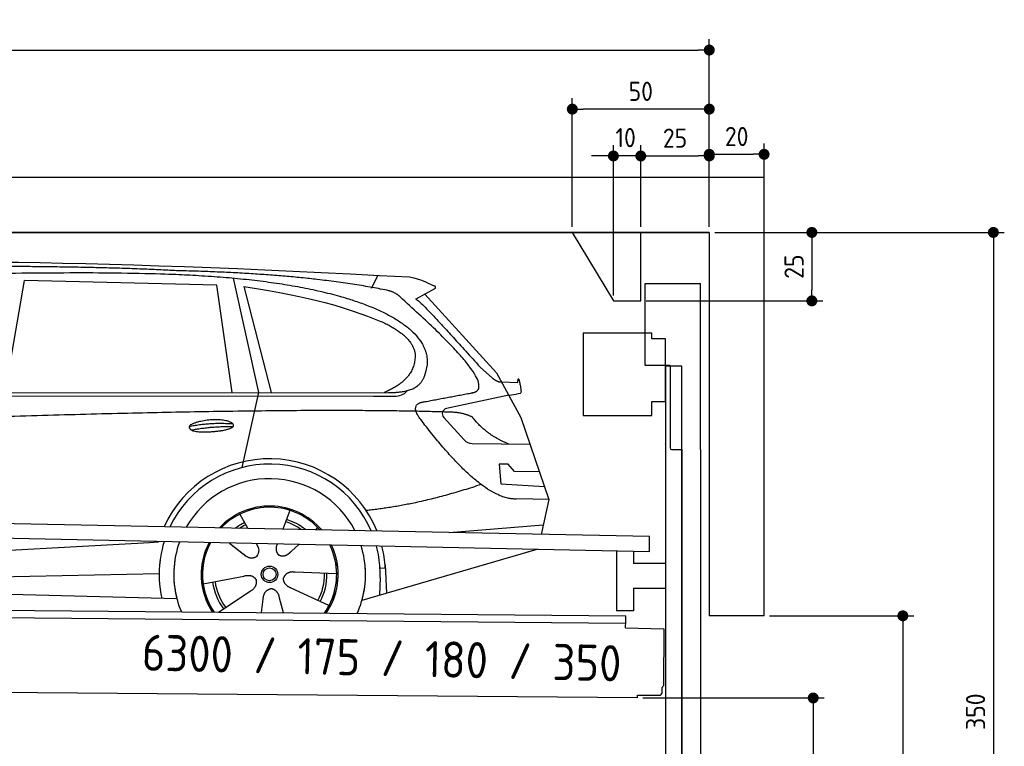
# Model space of a CAD drawing. Header units: millimetres. Extents: x -411 to 6777, y 0 to 6227.
# Tile 6 of 6: x 3183 to 6777, y 3574 to 6227. Entities that reach past the tile are written whole.
import ezdxf

# ---------------------------------------------------------------- set-up
doc = ezdxf.new("R2010")
doc.units = ezdxf.units.MM
doc.layers.add('4', color=3, linetype='Continuous')
for name, color, linetype, lineweight in [('car', 10, 'Continuous', 25), ('Freiraum', 7, 'Continuous', 25), ('Logo', 7, 'Continuous', 25), ('Plattform', 7, 'Continuous', 25), ('Ständer vorne', 7, 'Continuous', 25), ('Tor', 200, 'Continuous', 25)]:
    doc.layers.add(name, color=color, linetype=linetype, lineweight=lineweight)
doc.styles.get("Standard").update_dxf_attribs({"font": 'ISOCP.SHX'})
doc.dimstyles.new('GEN-ISO', dxfattribs={"dimscale": 20, "dimtxt": 3.5, "dimasz": 2, "dimexe": 2, "dimexo": 1, "dimgap": 1.5, "dimtad": 1, "dimdec": 1, "dimlfac": 0.1, "dimdsep": 46, "dimtxsty": 'STANDARD', "dimblk": 'PUNKT', "dimcen": 2, "dimclrd": 256, "dimclre": 256, "dimclrt": 2, "dimadec": 0, "dimazin": 0, "dimtp": 0.1, "dimtm": 0.1, "dimtfac": 0.71, "dimtdec": 1, "dimtmove": 2, "dimatfit": 3, "dimldrblk": 'PUNKT', "dimfxl": 2, "dimtolj": 1, "dimarcsym": 0})

# ---------------------------------------------------------------- blocks, each defined once
blk = doc.blocks.new('PUNKT')
at = {"layer": '4', "color": 0, "linetype": 'ByBlock'}
blk.add_line((-0.5, 0), (-1, 0), dxfattribs=at)
at = {"layer": '4', "color": 0, "linetype": 'ByBlock', "const_width": 0.5}
blk.add_lwpolyline([(-0.25, 0, 1), (0.25, 0, 1)], format="xyb", close=True, dxfattribs=at)
blk = doc.blocks.new('*D209')
at = {"layer": '4', "lineweight": -2, "transparency": 16777216}
for p, q in [((5720, 5450), (6776.9, 5450)), ((6736.9, 5410), (6736.9, 1990)), ((6295.4, 1950), (6776.9, 1950))]:
    blk.add_line(p, q, dxfattribs=at)
at = {"layer": 'Defpoints', "color": 0, "transparency": 16777216}
for p in [(5700, 5450), (6275.4, 1950), (6736.9, 1950)]:
    blk.add_point(p, dxfattribs=at)
at = {"layer": '4', "lineweight": -2, "transparency": 16777216, "xscale": 40, "yscale": 40, "zscale": 40}
for p, rotation in [((6736.9, 5450), 90), ((6736.9, 1950), 270)]:
    blk.add_blockref('PUNKT', p, dxfattribs=dict(at, rotation=rotation))
at = {"layer": '4', "color": 2, "transparency": 16777216, "insert": (6671.9, 3700), "char_height": 70, "attachment_point": 5, "rotation": 90}
blk.add_mtext('350', dxfattribs=at)
blk = doc.blocks.new('*D211')
at = {"layer": '4', "lineweight": -2, "transparency": 16777216}
for p, q in [((5920, 4050), (6446.5, 4050)), ((6406.5, 4010), (6406.5, 1990)), ((6295.4, 1950), (6446.5, 1950))]:
    blk.add_line(p, q, dxfattribs=at)
at = {"layer": 'Defpoints', "color": 0, "transparency": 16777216}
for p in [(5900, 4050), (6275.4, 1950), (6406.5, 1950)]:
    blk.add_point(p, dxfattribs=at)
at = {"layer": '4', "lineweight": -2, "transparency": 16777216, "xscale": 40, "yscale": 40, "zscale": 40}
for p, rotation in [((6406.5, 4050), 90), ((6406.5, 1950), 270)]:
    blk.add_blockref('PUNKT', p, dxfattribs=dict(at, rotation=rotation))
at = {"layer": '4', "color": 2, "transparency": 16777216, "insert": (6341.5, 3000), "char_height": 70, "attachment_point": 5, "rotation": 90}
blk.add_mtext('H2', dxfattribs=at)
blk = doc.blocks.new('*D212')
at = {"layer": '4', "lineweight": -2, "transparency": 16777216}
for p, q in [((200, 5470), (200, 6155.8)), ((5700, 5620.9), (5700, 6155.8)), ((240, 6115.8), (5660, 6115.8))]:
    blk.add_line(p, q, dxfattribs=at)
at = {"layer": 'Defpoints', "color": 0, "transparency": 16777216}
for p in [(5700, 6115.8), (5700, 5600.9), (200, 5450)]:
    blk.add_point(p, dxfattribs=at)
at = {"layer": '4', "lineweight": -2, "transparency": 16777216, "xscale": 40, "yscale": 40, "zscale": 40, "rotation": 180}
blk.add_blockref('PUNKT', (200, 6115.8), dxfattribs=at)
at = {"layer": '4', "lineweight": -2, "transparency": 16777216, "xscale": 40, "yscale": 40, "zscale": 40}
blk.add_blockref('PUNKT', (5700, 6115.8), dxfattribs=at)
at = {"layer": '4', "color": 2, "transparency": 16777216, "insert": (2950, 6180.8), "char_height": 70, "attachment_point": 5}
blk.add_mtext('550', dxfattribs=at)
blk = doc.blocks.new('*D213')
at = {"layer": '4', "lineweight": -2, "transparency": 16777216}
for p, q in [((5457.5, 3750), (6119.3, 3750)), ((6079.3, 3710), (6079.3, 1990)), ((6099.3, 1950), (6119.3, 1950))]:
    blk.add_line(p, q, dxfattribs=at)
at = {"layer": 'Defpoints', "color": 0, "transparency": 16777216}
for p in [(5437.5, 3750), (6079.3, 1950), (6079.3, 1950)]:
    blk.add_point(p, dxfattribs=at)
at = {"layer": '4', "lineweight": -2, "transparency": 16777216, "xscale": 40, "yscale": 40, "zscale": 40}
for p, rotation in [((6079.3, 3750), 90), ((6079.3, 1950), 270)]:
    blk.add_blockref('PUNKT', p, dxfattribs=dict(at, rotation=rotation))
at = {"layer": '4', "color": 2, "transparency": 16777216, "insert": (6004.7, 2859.2), "char_height": 70, "attachment_point": 5, "rotation": 90}
blk.add_mtext('180', dxfattribs=at)
blk = doc.blocks.new('*D214')
at = {"layer": '4', "lineweight": -2, "transparency": 16777216}
for p, q in [((5450, 5571.3), (5450, 5769.1)), ((5700, 5570.9), (5700, 5769.1)), ((5490, 5729.1), (5660, 5729.1))]:
    blk.add_line(p, q, dxfattribs=at)
at = {"layer": 'Defpoints', "color": 0, "transparency": 16777216}
for p in [(5700, 5729.1), (5450, 5551.3), (5700, 5550.9)]:
    blk.add_point(p, dxfattribs=at)
at = {"layer": '4', "lineweight": -2, "transparency": 16777216, "xscale": 40, "yscale": 40, "zscale": 40, "rotation": 180}
blk.add_blockref('PUNKT', (5450, 5729.1), dxfattribs=at)
at = {"layer": '4', "lineweight": -2, "transparency": 16777216, "xscale": 40, "yscale": 40, "zscale": 40}
blk.add_blockref('PUNKT', (5700, 5729.1), dxfattribs=at)
at = {"layer": '4', "color": 2, "transparency": 16777216, "insert": (5575, 5794.2), "char_height": 70, "attachment_point": 5}
blk.add_mtext('25', dxfattribs=at)
blk = doc.blocks.new('*D215')
at = {"layer": '4', "lineweight": -2, "transparency": 16777216}
for p, q in [((5200, 5470), (5200, 5940.1)), ((5700, 5470), (5700, 5940.1)), ((5660, 5900.1), (5240, 5900.1))]:
    blk.add_line(p, q, dxfattribs=at)
at = {"layer": 'Defpoints', "color": 0, "transparency": 16777216}
for p in [(5200, 5900.1), (5200, 5450), (5700, 5450)]:
    blk.add_point(p, dxfattribs=at)
at = {"layer": '4', "lineweight": -2, "transparency": 16777216, "xscale": 40, "yscale": 40, "zscale": 40, "rotation": 180}
blk.add_blockref('PUNKT', (5200, 5900.1), dxfattribs=at)
at = {"layer": '4', "lineweight": -2, "transparency": 16777216, "xscale": 40, "yscale": 40, "zscale": 40}
blk.add_blockref('PUNKT', (5700, 5900.1), dxfattribs=at)
at = {"layer": '4', "color": 2, "transparency": 16777216, "insert": (5450, 5965.1), "char_height": 70, "attachment_point": 5}
blk.add_mtext('50', dxfattribs=at)
blk = doc.blocks.new('*D216')
at = {"layer": '4', "lineweight": -2, "transparency": 16777216}
for p, q in [((5720, 5450), (6114.4, 5450)), ((6074.4, 5410), (6074.4, 5240)), ((5470, 5200), (6114.4, 5200))]:
    blk.add_line(p, q, dxfattribs=at)
at = {"layer": 'Defpoints', "color": 0, "transparency": 16777216}
for p in [(5700, 5450), (5450, 5200), (6074.4, 5200)]:
    blk.add_point(p, dxfattribs=at)
at = {"layer": '4', "lineweight": -2, "transparency": 16777216, "xscale": 40, "yscale": 40, "zscale": 40}
for p, rotation in [((6074.4, 5450), 90), ((6074.4, 5200), 270)]:
    blk.add_blockref('PUNKT', p, dxfattribs=dict(at, rotation=rotation))
at = {"layer": '4', "color": 2, "transparency": 16777216, "insert": (6009.4, 5325), "char_height": 70, "attachment_point": 5, "rotation": 90}
blk.add_mtext('25', dxfattribs=at)
blk = doc.blocks.new('*D217')
at = {"layer": '4', "lineweight": -2, "transparency": 16777216}
for p, q in [((5350, 5220), (5350, 5769.1)), ((5450, 5470), (5450, 5769.1)), ((5310, 5729.1), (5270, 5729.1)), ((5450, 5729.1), (5350, 5729.1)), ((5490, 5729.1), (5530, 5729.1))]:
    blk.add_line(p, q, dxfattribs=at)
at = {"layer": 'Defpoints', "color": 0, "transparency": 16777216}
for p in [(5350, 5729.1), (5450, 5450), (5350, 5200)]:
    blk.add_point(p, dxfattribs=at)
at = {"layer": '4', "lineweight": -2, "transparency": 16777216, "xscale": 40, "yscale": 40, "zscale": 40}
blk.add_blockref('PUNKT', (5350, 5729.1), dxfattribs=at)
at = {"layer": '4', "lineweight": -2, "transparency": 16777216, "xscale": 40, "yscale": 40, "zscale": 40, "rotation": 180}
blk.add_blockref('PUNKT', (5450, 5729.1), dxfattribs=at)
at = {"layer": '4', "color": 2, "transparency": 16777216, "insert": (5394.7, 5796.1), "char_height": 70, "attachment_point": 5}
blk.add_mtext('10', dxfattribs=at)
blk = doc.blocks.new('Car')
at = {"layer": 'car'}
for p, q in [((3913.8, 5319.5), (4010.5, 4902.1)), ((4419.2, 5286.7), (4443, 5334.2)), ((3085, 4893.1), (3152.1, 5302.9)), ((3853.8, 5293), (3152.1, 5302.9)), ((3913.3, 4901.2), (3853.8, 5293)), ((3953.4, 5288.8), (4056.5, 4902.5)), ((4650.7, 5288.1), (4580.6, 5249)), ((4613.8, 5267.5), (4878.2, 4981.6)), ((4817.9, 5002.7), (4863.5, 4962.8)), ((4878.2, 4981.6), (4968.8, 4819.4)), ((4896.1, 4949.6), (4956.3, 4947.5)), ((1786.2, 4871.7), (4429.5, 4892.7)), ((1833.1, 4881), (4484.9, 4906.7)), ((4010.5, 4902.1), (3952.1, 4627.9)), ((4429.5, 4892.7), (4512.3, 4894.2)), ((4923.5, 4900.5), (4697.1, 4850.6)), ((4923.5, 4900.5), (4951.2, 4904.5)), ((4686.7, 4817.5), (4761.8, 4736.3)), ((4968.8, 4819.4), (5073.2, 4521.8)), ((4791, 4723.4), (5002.8, 4722.6)), ((4923.5, 4648.6), (4890.8, 4648.6)), ((4890.8, 4648.6), (4897.7, 4577.1)), ((4947.3, 4622.7), (4923.5, 4648.6)), ((5037.8, 4622.7), (4947.3, 4622.7)), ((4897.7, 4577.1), (5056.8, 4568.5)), ((5073.2, 4521.8), (4956.3, 4522.2)), ((5073.2, 4521.8), (5046.5, 4393.9)), ((3946.1, 4457.6), (3975.6, 4405.4)), ((4128.2, 4473), (4103.3, 4404.1)), ((4710.6, 4397.5), (5053.7, 4428.4)), ((3974.3, 4407.8), (3975.6, 4405.4)), ((4230.3, 4411.2), (4222.6, 4402.8)), ((1748.5, 4231.9), (3617.5, 4351.2)), ((3617.5, 4351.2), (3649.9, 4353.3)), ((3909.3, 4351.6), (3960.9, 4311.5)), ((3909.6, 4351.6), (3970.3, 4304.4)), ((4006.6, 4350.5), (4012.8, 4339.6)), ((4083.7, 4349.6), (4080, 4339.2)), ((4162.5, 4348.7), (4135.8, 4324.6)), ((5030.6, 4338.4), (4394.6, 4147)), ((5035.3, 4339.8), (4991.6, 4326.7)), ((4477.8, 4277.2), (4484.3, 4174)), ((4301.2, 4242.7), (4149.9, 4247.7)), ((4478.5, 4265.2), (4459.3, 4263.9)), ((1768.3, 4180), (3653.7, 4238.6)), ((3814.1, 4201.6), (3962.5, 4231.8)), ((4460, 4231.4), (4458.9, 4166.4)), ((1669.8, 4181.7), (3718.8, 4147)), ((3871.3, 4099), (3985.8, 4176.5)), ((4274.1, 4126.5), (4136.2, 4189.2)), ((4028.4, 4099), (4033.9, 4147.4)), ((4109.1, 4099.1), (4093.7, 4152.5))]:
    blk.add_line(p, q, dxfattribs=at)
for radius in [30.1, 23.6]:
    blk.add_circle((4056.3, 4238.8), radius, dxfattribs=at)
for centre, radius, start, end in [((4701.4, 4831.1), 20, 102.4358, 222.7473), ((4791.2, 4763.4), 40, 222.7473, 269.7861), ((4056.7, 4238.2), 422.7, 22.5487, 156.2143), ((4056.7, 4238.2), 403.4, 23.7263, 155.0367), ((4056.7, 4238.2), 350, 27.7494, 151.0136), ((4056.7, 4238.2), 250, 41.078, 137.685), ((4056.7, 4238.2), 250, 41.078, 137.685), ((4056.7, 4238.2), 250, 41.078, 137.685), ((4056.3, 4238.8), 245, 41.9641, 136.7989), ((4056.3, 4238.8), 209.6, 116.262, 127.1225), ((4056.3, 4238.8), 200.6, 55.0934, 73.5463), ((4056.3, 4238.8), 209.6, 51.6404, 73.3995), ((4056.3, 4238.8), 200.6, 116.1152, 123.6695), ((4056.3, 4238.8), 245, 41.9641, 44.7348), ((4056.7, 4238.2), 422.7, 164.0109, 164.2126), ((4056.7, 4238.2), 422.7, 164.0109, 164.2126), ((4056.7, 4238.2), 403.4, 163.2593, 179.9464), ((4056.7, 4238.2), 403.4, 163.2593, 179.9464), ((4056.7, 4238.2), 350, 160.7243, 195.1055), ((4056.7, 4238.2), 350, 160.7243, 195.1055), ((4056.7, 4238.2), 250, 152.8016, 213.8648), ((4056.7, 4238.2), 250, 152.8016, 213.4506), ((4056.7, 4238.2), 250, 152.8016, 213.4506), ((4056.3, 4238.8), 245, 152.3519, 188.7348), ((4056.3, 4238.8), 245, 152.3519, 188.7348), ((4056.7, 4238.2), 250, 326.1848, 25.8498), ((4056.7, 4238.2), 250, 326.1848, 25.8498), ((4056.3, 4238.8), 245, 0.9266, 26.2995), ((4056.7, 4238.2), 350, 344.8945, 17.9271), ((4056.7, 4238.2), 350, 344.8945, 17.9271), ((4056.7, 4238.2), 403.4, 3.6504, 15.3921), ((4056.7, 4238.2), 403.4, 3.6504, 15.3921), ((4056.7, 4238.2), 422.7, 3.6504, 14.6404), ((4056.7, 4238.2), 422.7, 3.6504, 14.6404), ((4056.7, 4238.2), 403.4, 173.0827, 193.1146), ((4056.7, 4238.2), 350, 172.1254, 203.4635), ((4056.7, 4238.2), 250, 169.2195, 213.8648), ((4056.3, 4238.8), 245, 169.1336, 214.8006), ((4056.3, 4238.8), 245, 325.2489, 9.5178), ((4056.7, 4238.2), 250, 326.1848, 9.4319), ((4056.7, 4238.2), 350, 336.586, 6.526), ((4056.7, 4238.2), 403.4, 359.0315, 5.5686), ((4056.3, 4238.8), 200.6, 332.1152, 1.5463), ((4056.3, 4238.8), 209.6, 332.262, 1.3995), ((4056.7, 4238.2), 422.7, 3.6504, 3.7403), ((4056.3, 4238.8), 209.6, 188.262, 217.3995), ((4056.3, 4238.8), 200.6, 188.1152, 217.5463)]:
    blk.add_arc(centre, radius, start, end, dxfattribs=at)
for points, degree in [([(2212, 5322.9), (2499, 5387.1), (3384.1, 5382), (4556.6, 5329.4)], 3), ([(3706.7, 5344.3), (3358.3, 5360.5), (2742.4, 5350.2)], 2), ([(4482.3, 5278.4), (4181.1, 5338.2), (3706.7, 5344.3)], 2), ([(4556.6, 5329.4), (4603.5, 5320.4), (4612.4, 5312.2), (4649.9, 5296.7)], 3), ([(3953.4, 5288.8), (4207.8, 5252.3), (4321.3, 5217.6), (4454.6, 5166.2)], 3), ([(4650.7, 5288.1), (4652.3, 5289.8), (4653, 5292.8), (4652.4, 5295.6), (4649.9, 5296.7)], 4), ([(4532, 5248), (4513.8, 5269.7), (4482.3, 5278.4)], 2), ([(4796.8, 4910), (4886, 4938.9), (4532, 5248)], 2), ([(4580.6, 5249), (4588.4, 5253.3), (4817.9, 5002.7)], 2), ([(4454.6, 5166.2), (4569.2, 5115.2), (4580, 5050.1)], 2), ([(4580, 5050.1), (4585.6, 4955.6), (4468.3, 4906.5)], 2), ([(4484.9, 4906.7), (4535, 4907.2), (4608, 4912.5), (4615.7, 4959.4), (4624, 5002.6)], 4), ([(4863.5, 4962.8), (4871.8, 4955.6), (4885.1, 4948), (4894.2, 4948.1), (4896.1, 4949.6)], 4), ([(4956.3, 4947.5), (4957.5, 4986.4), (4968.8, 4912.2)], 2), ([(4583.5, 4927.2), (4583.6, 4927.3), (4583.7, 4927.3), (4583.8, 4927.3)], 3), ([(4512.3, 4894.2), (4531.6, 4894.9), (4546.4, 4904), (4553.6, 4914.3)], 3), ([(4968.8, 4912.2), (4969.1, 4908.5), (4963.6, 4906.8), (4951.2, 4904.5)], 3), ([(4602.7, 4809.3), (4558.3, 4867.5), (4618.2, 4874.7)], 2), ([(4704.2, 4837), (3827.6, 4857.4), (1395.5, 4722.9)], 2), ([(4792.1, 4819.4), (4754.6, 4837.5), (4704.2, 4837)], 2), ([(4923.5, 4722.9), (4837.8, 4758), (4792.1, 4819.4)], 2), ([(3758.8, 4776.3), (3834.2, 4793.1), (3917.7, 4787.4)], 2), ([(4956.3, 4522.2), (4830.6, 4514), (4602.7, 4809.3)], 2), ([(3766, 4763.4), (3840, 4778), (3917.9, 4777.3)], 2), ([(4824.4, 4573.6), (4599.7, 4496.1), (4406.9, 4475)], 2), ([(3961.2, 4311.5), (3984.7, 4289.8), (4007.9, 4303.4)], 2), ([(4149.9, 4247.7), (4118.2, 4251.4), (4107.4, 4226.8)], 2), ([(3962.5, 4231.8), (3993.2, 4240.8), (4007.9, 4218.4)], 2), ([(3985.8, 4176.5), (4013.6, 4192.2), (4007.9, 4218.4)], 2), ([(4136.2, 4189.2), (4106.1, 4200), (4107.4, 4226.8)], 2), ([(4033.9, 4147.4), (4034.8, 4179.4), (4060.7, 4186.5)], 2), ([(4093.7, 4152.5), (4087.4, 4183.8), (4060.7, 4186.5)], 2)]:
    blk.add_open_spline(points, degree=degree, dxfattribs=at)
for points, degree, knots in [([(2381.7, 5310.7), (2408.2, 5313), (2547.6, 5316.1), (3568.8, 5345.6), (4189.1, 5344.9), (4646.1, 5176.4), (4624, 5002.6)], 4, [0.0821318, 0.0821318, 0.0821318, 0.0821318, 0.0821318, 0.258851, 0.508851, 1, 1, 1, 1, 1]), ([(4618.2, 4874.7), (4784.8, 4907.3), (4787.7, 4907.9), (4796, 4909.8), (4796.8, 4910)], 1, [0.1611508, 0.1611508, 1, 1.0196119, 1.078724, 1.0847856, 1.0847856]), ([(3766, 4763.4), (3742.4, 4779.8), (3787.8, 4795.5), (3870.5, 4815.7), (3963.5, 4782.6), (3901.5, 4758.8), (3792.4, 4751.6), (3770.9, 4760.4), (3766, 4763.4)], 5, [0, 0, 0, 0, 0, 0, 0.300106, 0.500106, 0.700106, 1, 1, 1, 1, 1, 1]), ([(4012.8, 4339.6), (4014.5, 4335.5), (4015.5, 4331.5), (4015.8, 4327.6), (4016.6, 4319), (4013.9, 4310.9), (4007.9, 4303.4)], 3, [0.2167758, 0.2167758, 0.2167758, 0.2167758, 0.4600873, 0.4600873, 0.4600873, 1, 1, 1, 1]), ([(4080, 4339.2), (4079.5, 4336.1), (4079.2, 4333.1), (4079.3, 4330.1), (4079.7, 4327.3), (4080.5, 4321.6), (4082.6, 4316.2), (4086.2, 4311.7), (4091.1, 4308.8)], 4, [0.3191838, 0.3191838, 0.3191838, 0.3191838, 0.3191838, 0.5438253, 0.5438253, 0.5438253, 0.5438253, 1, 1, 1, 1, 1]), ([(4135.8, 4324.6), (4135.8, 4324.6), (4135.8, 4324.6), (4135.8, 4324.6), (4135.8, 4324.6), (4126.7, 4314.8), (4116.2, 4304.8), (4101.9, 4302.2), (4091.1, 4308.8)], 4, [-0.000003, -0.000003, -0.000003, -0.000003, -0.000003, 0, 0, 0, 0, 1, 1, 1, 1, 1])]:
    blk.add_open_spline(points, degree=degree, knots=knots, dxfattribs=at)
blk = doc.blocks.new('*D223')
at = {"layer": '4', "lineweight": -2, "transparency": 16777216}
for p, q in [((5700, 5470), (5700, 5775.1)), ((5900, 5570.8), (5900, 5775.1)), ((5740, 5735.1), (5860, 5735.1))]:
    blk.add_line(p, q, dxfattribs=at)
at = {"layer": 'Defpoints', "color": 0, "transparency": 16777216}
for p in [(5900, 5735.1), (5900, 5550.8), (5700, 5450)]:
    blk.add_point(p, dxfattribs=at)
at = {"layer": '4', "lineweight": -2, "transparency": 16777216, "xscale": 40, "yscale": 40, "zscale": 40, "rotation": 180}
blk.add_blockref('PUNKT', (5700, 5735.1), dxfattribs=at)
at = {"layer": '4', "lineweight": -2, "transparency": 16777216, "xscale": 40, "yscale": 40, "zscale": 40}
blk.add_blockref('PUNKT', (5900, 5735.1), dxfattribs=at)
at = {"layer": '4', "color": 2, "transparency": 16777216, "insert": (5800, 5800.1), "char_height": 70, "attachment_point": 5}
blk.add_mtext('20', dxfattribs=at)
blk = doc.blocks.new('Plattform OG 6200 550')
at = {"layer": 'Plattform'}
for p, q in [((5482.3, 4339.6), (348.5, 4442)), ((5481.2, 4283.6), (347.5, 4391)), ((5481.2, 4283.6), (5482.3, 4339.5)), ((5361.5, 4286.1), (5361.5, 4068.3)), ((5423.5, 4284.7), (5423.5, 4240.8)), ((5539.9, 4240.8), (5423.5, 4240.8)), ((5423.5, 4150.8), (5423.5, 4068.3)), ((5423.5, 4150.8), (5539.9, 4150.8)), ((440.2, 4093.6), (5395, 4050.4)), ((446, 4066.5), (5394.8, 4023.4)), ((5423.5, 4068.3), (5361.5, 4068.3)), ((5394.7, 4006.2), (5394.9, 4030.2)), ((5394.9, 4030.2), (5395, 4045.2)), ((5395, 4045.2), (5395, 4050.4)), ((5394.7, 4006.2), (5534.1, 4003)), ((5534.1, 4003), (5532.3, 3794)), ((5437.5, 3750), (372.6, 3794.2)), ((5527.6, 3770.1), (5527.8, 3788.2)), ((5437.5, 3750), (5437.5, 3760.8)), ((5437.5, 3760.8), (5517.5, 3760.1))]:
    blk.add_line(p, q, dxfattribs=at)
for centre, radius, start, end in [((5526.2, 3794.1), 6.08, 284.5689, 358.9086), ((5517.6, 3770.1), 10, 269.5, 359.5)]:
    blk.add_arc(centre, radius, start, end, dxfattribs=at)
blk = doc.blocks.new('Gebäude_350_GT175')
for p, q in [((5900, 5650), (0, 5650)), ((5900, 4050), (5900, 5650)), ((5700, 5450), (200, 5450)), ((200, 5450), (5700, 5450)), ((5700, 5450), (5700, 4050)), ((5900, 4050), (5700, 4050))]:
    blk.add_line(p, q)
at = {"layer": 'Freiraum'}
blk.add_lwpolyline([(5200, 5450), (5350, 5200), (5450, 5200), (5450, 5450)], dxfattribs=at)
blk = doc.blocks.new('Tor 335 bis 365 Gebäude')
at = {"layer": 'Tor'}
for p, q in [((5465.6, 4964.5), (5465.6, 5263)), ((5465.6, 5263), (5668, 5263)), ((5668, 4657.1), (5668, 5263)), ((5557, 4964.5), (5465.6, 4964.5)), ((5557, 4964.5), (5557, 4663)), ((5562, 4657.1), (5600, 4657.1)), ((5600, 4657.1), (5600, 4657)), ((5668, 4657), (5668, 4657.1)), ((5600, 1937), (5668, 1937))]:
    blk.add_line(p, q, dxfattribs=at)
at = {"layer": 'Tor', "lineweight": 25}
blk.add_line((5600, 4657.1), (5600, 1937), dxfattribs=at)
at = {"layer": 'Tor'}
blk.add_lwpolyline([(5668, 4657.1), (5668, 1937)], dxfattribs=at)
blk.add_arc((5563, 4663), 6, 180, 260.4059, dxfattribs=at)
blk = doc.blocks.new('Ständer vorne ab 340')
at = {"layer": 'Ständer vorne'}
for p, q in [((5240, 5082), (5240, 4782)), ((5490, 5082), (5240, 5082)), ((5490, 5062), (5490, 5082)), ((5540, 5062), (5490, 5062)), ((5540, 4832), (5540, 5062)), ((5540.2, 4962), (5539.8, 4962)), ((5540, 4962), (5540, 1950)), ((5600, 4962), (5540, 4962)), ((5600, 1948.7), (5600, 4962)), ((5490, 4782), (5490, 4832)), ((5490, 4832), (5540, 4832)), ((5240, 4782), (5490, 4782)), ((5540, 4677.4), (5540, 4678.4)), ((5511.2, 1945), (5511.2, 1937)), ((5595.1, 1945), (5511.2, 1945)), ((5511.2, 1937), (5600, 1937)), ((5600, 1937), (5600, 1940))]:
    blk.add_line(p, q, dxfattribs=at)

msp = doc.modelspace()

# ---------------------------------------------------------------- block references
msp.add_blockref('Gebäude_350_GT175', (0, 0))
at = {"layer": 'car', "rotation": 359.4752422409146}
msp.add_blockref('Car', (0, 0), dxfattribs=at)
at = {"layer": 'Plattform'}
msp.add_blockref('Plattform OG 6200 550', (0, 0), dxfattribs=at)
at = {"layer": 'Ständer vorne'}
msp.add_blockref('Ständer vorne ab 340', (0, 0), dxfattribs=at)
at = {"layer": 'Tor'}
msp.add_blockref('Tor 335 bis 365 Gebäude', (0, 0), dxfattribs=at)

# ---------------------------------------------------------------- texts
at = {"layer": 'Logo'}
msp.add_text('6300 / 175 / 180 / 350', height=132, rotation=358.68752, dxfattribs=at).set_placement((3627.81, 3850.16))

# ---------------------------------------------------------------- dimensions: what is measured, and where the dimension line sits
at = {"layer": '4'}
for base, p1, p2, override, picture, middle in [((5700, 6115.8), (200, 5450), (5700, 5600.88), {"dimtdec": 3, "dimtolj": 0}, '*D212', (2950, 6180.8)), ((5200, 5900.12), (5700, 5450), (5200, 5450), {"dimtdec": 3, "dimtolj": 0}, '*D215', (5450, 5965.12)), ((5700, 5729.15), (5449.99, 5551.29), (5700, 5550.88), {"dimtdec": 3, "dimtolj": 0}, '*D214', (5575, 5794.16)), ((5900, 5735.09), (5700, 5450), (5900, 5550.82), {"dimtol": 0, "dimlim": 0, "dimtp": 0.1, "dimtm": 0.1, "dimtfac": 0.71, "dimtdec": 3, "dimtolj": 0, "dimtzin": 8}, '*D223', (5800, 5800.1))]:
    dim = msp.add_linear_dim(base=base, p1=p1, p2=p2, dimstyle='GEN-ISO', override=override, dxfattribs=at)
    dim.commit()
    dim.dimension.update_dxf_attribs({"geometry": picture, "text_midpoint": middle})
dim = msp.add_linear_dim(base=(5350, 5729.15), p1=(5449.99, 5450), p2=(5350, 5200), dimstyle='GEN-ISO', override={"dimtdec": 3, "dimtolj": 0}, dxfattribs=at)
dim.commit()
dim.dimension.update_dxf_attribs({"geometry": '*D217', "text_midpoint": (5394.75, 5796.13), "dimtype": 160})
for base, p2, override, picture, middle in [((6074.39, 5200), (5450, 5200), {"dimtdec": 3, "dimtolj": 0}, '*D216', (6009.39, 5325)), ((6736.86, 1950), (6275.45, 1950), {"dimdec": 0, "dimtdec": 3, "dimtolj": 0}, '*D209', (6671.86, 3700))]:
    dim = msp.add_linear_dim(base=base, p1=(5700, 5450), p2=p2, angle=90, dimstyle='GEN-ISO', override=override, dxfattribs=at)
    dim.commit()
    dim.dimension.update_dxf_attribs({"geometry": picture, "text_midpoint": middle})
dim = msp.add_linear_dim(base=(6406.55, 1950), p1=(5900, 4050), p2=(6275.45, 1950), angle=90, text='H2', dimstyle='GEN-ISO', override={"dimdec": 0, "dimtdec": 3, "dimtolj": 0}, dxfattribs=at)
dim.commit()
dim.dimension.update_dxf_attribs({"geometry": '*D211', "text_midpoint": (6341.54, 3000)})
dim = msp.add_linear_dim(base=(6079.31, 1950), p1=(5437.5, 3749.97), p2=(6079.31, 1950), angle=90, dimstyle='GEN-ISO', override={"dimtdec": 3, "dimtolj": 0}, dxfattribs=at)
dim.commit()
dim.dimension.update_dxf_attribs({"geometry": '*D213', "text_midpoint": (6004.71, 2859.23), "dimtype": 160})

doc.saveas('drawing.dxf')
